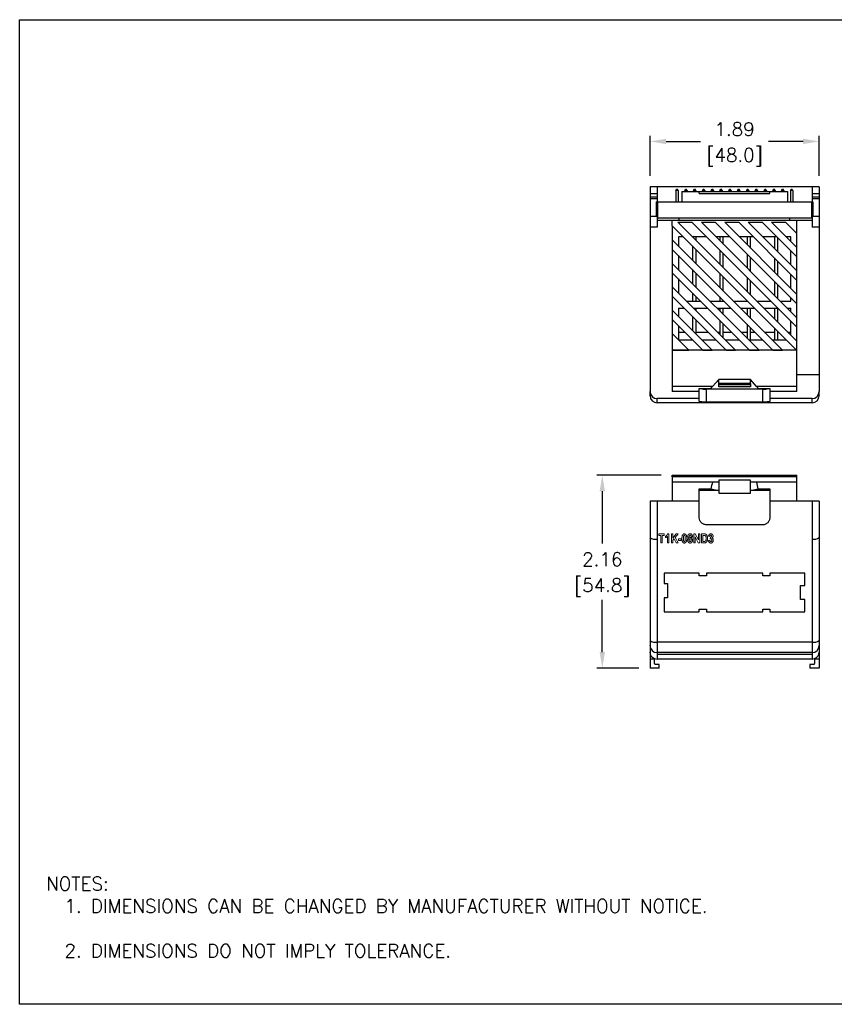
# Model space of a CAD drawing. Extents: x 897.4 to 914.4, y -8.5 to 2.5.
# Tile 1 of 2: x 897.4 to 906.5, y -8.5 to 2.5. Entities that reach past the tile are written whole.
import ezdxf

# ---------------------------------------------------------------- set-up
doc = ezdxf.new("R2010")
doc.units = 0
doc.header["$LTSCALE"] = 4
doc.header["$MEASUREMENT"] = 0
doc.layers.get('0').update_dxf_attribs({"linetype": 'CONTINUOUS'})
doc.layers.get('DEFPOINTS').update_dxf_attribs({"linetype": 'CONTINUOUS'})
for name, color, linetype in [('DIMENSIONS', 140, 'CONTINUOUS'), ('DIMENSIONS @ 1', 140, 'CONTINUOUS'), ('TEXT', 140, 'CONTINUOUS')]:
    doc.layers.add(name, color=color, linetype=linetype)
doc.styles.add('ROMANS', font='romans.shx')
doc.styles.get("Standard").update_dxf_attribs({"font": 'romans.shx'})
doc.dimstyles.get("Standard").update_dxf_attribs({"dimtxt": 0.15, "dimasz": 0.18, "dimexe": 0.0625, "dimexo": 0.125, "dimgap": 0.0625, "dimtad": 0, "dimtih": 1, "dimtoh": 1, "dimzin": 0, "dimdsep": 46, "dimtxsty": 'Standard', "dimcen": 0, "dimadec": 0, "dimazin": 0, "dimtfac": 1, "dimtofl": 0, "dimtmove": 0, "dimatfit": 3, "dimfxl": 0, "dimtolj": 1, "dimtzin": 0, "dimarcsym": 0})

# ---------------------------------------------------------------- blocks, each defined once
blk = doc.blocks.new('*D7')
at = {"layer": 'DEFPOINTS', "color": 0}
for p in [(906.343, 1.106), (904.453, 0.597), (906.343, 0.597)]:
    blk.add_point(p, dxfattribs=at)
at = {"layer": 'DIMENSIONS', "color": 0, "lineweight": -2}
for p, q in [((904.453, 0.722), (904.453, 1.168)), ((904.633, 1.106), (905.017, 1.106)), ((906.163, 1.106), (905.778, 1.106)), ((906.343, 0.722), (906.343, 1.168))]:
    blk.add_line(p, q, dxfattribs=at)
at = {"layer": 'DIMENSIONS', "color": 0}
for points in [[(904.633, 1.136), (904.633, 1.076), (904.453, 1.106)], [(906.163, 1.136), (906.163, 1.076), (906.343, 1.106)]]:
    blk.add_solid(points, dxfattribs=at)
at = {"layer": 'DIMENSIONS', "color": 0, "char_height": 0.15, "attachment_point": 5}
for s, insert in [('\\A1;1.89', (905.398, 1.243)), ('\\A1;[48.0]', (905.398, 0.929))]:
    blk.add_mtext(s, dxfattribs=dict(at, insert=insert))
blk = doc.blocks.new('*D8')
at = {"layer": 'DEFPOINTS', "color": 0}
for p in [(904.701, -2.622), (903.92, -4.779), (904.453, -4.779)]:
    blk.add_point(p, dxfattribs=at)
at = {"layer": 'DIMENSIONS', "color": 0, "lineweight": -2}
for p, q in [((904.576, -2.622), (903.857, -2.622)), ((903.92, -2.802), (903.92, -3.386)), ((903.92, -4.599), (903.92, -4.015)), ((904.328, -4.779), (903.857, -4.779))]:
    blk.add_line(p, q, dxfattribs=at)
at = {"layer": 'DIMENSIONS', "color": 0}
for points in [[(903.89, -2.802), (903.95, -2.802), (903.92, -2.622)], [(903.89, -4.599), (903.95, -4.599), (903.92, -4.779)]]:
    blk.add_solid(points, dxfattribs=at)
at = {"layer": 'DIMENSIONS', "color": 0, "char_height": 0.15, "attachment_point": 5}
for s, insert in [('\\A1;2.16', (903.92, -3.563)), ('\\A1;[54.8]', (903.92, -3.877))]:
    blk.add_mtext(s, dxfattribs=dict(at, insert=insert))

msp = doc.modelspace()

# ---------------------------------------------------------------- linework, layer by layer
for p, q in [((904.453, 0.597), (904.453, -1.498)), ((906.343, 0.597), (904.453, 0.597)), ((904.532, 0.597), (904.532, 0.431)), ((904.743, 0.557), (904.752, 0.573)), ((904.743, 0.557), (904.743, 0.431)), ((904.769, 0.557), (904.743, 0.557)), ((904.752, 0.573), (904.76, 0.573)), ((904.769, 0.557), (904.76, 0.573)), ((904.769, 0.557), (904.769, 0.431)), ((904.841, 0.557), (904.85, 0.573)), ((904.841, 0.557), (904.841, 0.546)), ((904.867, 0.557), (904.841, 0.557)), ((904.85, 0.573), (904.858, 0.573)), ((904.867, 0.557), (904.858, 0.573)), ((904.867, 0.557), (904.867, 0.546)), ((904.94, 0.557), (904.949, 0.573)), ((904.94, 0.557), (904.94, 0.546)), ((904.966, 0.557), (904.94, 0.557)), ((904.949, 0.573), (904.957, 0.573)), ((904.966, 0.557), (904.957, 0.573)), ((904.966, 0.557), (904.966, 0.546)), ((905.038, 0.557), (905.047, 0.573)), ((905.064, 0.557), (905.038, 0.557)), ((905.038, 0.557), (905.038, 0.546)), ((905.047, 0.573), (905.055, 0.573)), ((905.064, 0.557), (905.055, 0.573)), ((905.064, 0.557), (905.064, 0.546)), ((905.137, 0.557), (905.146, 0.573)), ((905.163, 0.557), (905.137, 0.557)), ((905.137, 0.557), (905.137, 0.546)), ((905.146, 0.573), (905.154, 0.573)), ((905.163, 0.557), (905.154, 0.573)), ((905.163, 0.557), (905.163, 0.546)), ((905.235, 0.557), (905.244, 0.573)), ((905.261, 0.557), (905.235, 0.557)), ((905.235, 0.557), (905.235, 0.546)), ((905.244, 0.573), (905.252, 0.573)), ((905.261, 0.557), (905.252, 0.573)), ((905.261, 0.557), (905.261, 0.546)), ((905.334, 0.557), (905.343, 0.573)), ((905.36, 0.557), (905.334, 0.557)), ((905.334, 0.557), (905.334, 0.544)), ((905.343, 0.573), (905.35, 0.573)), ((905.36, 0.557), (905.35, 0.573)), ((905.36, 0.557), (905.36, 0.544)), ((905.432, 0.557), (905.441, 0.573)), ((905.432, 0.557), (905.432, 0.544)), ((905.458, 0.557), (905.432, 0.557)), ((905.441, 0.573), (905.449, 0.573)), ((905.458, 0.557), (905.449, 0.573)), ((905.458, 0.557), (905.458, 0.544)), ((905.53, 0.557), (905.539, 0.573)), ((905.53, 0.557), (905.53, 0.546)), ((905.556, 0.557), (905.53, 0.557)), ((905.539, 0.573), (905.547, 0.573)), ((905.556, 0.557), (905.547, 0.573)), ((905.556, 0.557), (905.556, 0.546)), ((905.629, 0.557), (905.638, 0.573)), ((905.655, 0.557), (905.629, 0.557)), ((905.629, 0.557), (905.629, 0.546)), ((905.638, 0.573), (905.646, 0.573)), ((905.655, 0.557), (905.646, 0.573)), ((905.655, 0.557), (905.655, 0.546)), ((905.727, 0.557), (905.736, 0.573)), ((905.727, 0.557), (905.727, 0.546)), ((905.753, 0.557), (905.727, 0.557)), ((905.736, 0.573), (905.744, 0.573)), ((905.753, 0.557), (905.744, 0.573)), ((905.753, 0.557), (905.753, 0.546)), ((905.826, 0.557), (905.835, 0.573)), ((905.826, 0.557), (905.826, 0.546)), ((905.852, 0.557), (905.826, 0.557)), ((905.835, 0.573), (905.843, 0.573)), ((905.852, 0.557), (905.843, 0.573)), ((905.852, 0.557), (905.852, 0.546)), ((905.924, 0.557), (905.933, 0.573)), ((905.95, 0.557), (905.924, 0.557)), ((905.924, 0.557), (905.924, 0.546)), ((905.933, 0.573), (905.941, 0.573)), ((905.95, 0.557), (905.941, 0.573)), ((905.95, 0.557), (905.95, 0.546)), ((906.023, 0.557), (906.032, 0.573)), ((906.048, 0.557), (906.023, 0.557)), ((906.023, 0.557), (906.023, 0.431)), ((906.032, 0.573), (906.039, 0.573)), ((906.048, 0.557), (906.039, 0.573)), ((906.048, 0.557), (906.048, 0.431)), ((906.264, 0.597), (906.264, 0.431)), ((906.343, 0.597), (906.343, -1.498)), ((904.532, 0.522), (904.453, 0.522)), ((904.532, 0.483), (904.453, 0.483)), ((904.532, 0.463), (904.453, 0.463)), ((904.807, 0.546), (904.807, 0.431)), ((904.807, 0.546), (905.314, 0.546)), ((905.004, 0.526), (905.004, 0.546)), ((905.791, 0.544), (905.004, 0.544)), ((905.004, 0.526), (905.791, 0.526)), ((905.314, 0.544), (905.314, 0.546)), ((905.481, 0.546), (905.988, 0.546)), ((905.481, 0.544), (905.481, 0.546)), ((905.791, 0.526), (905.791, 0.546)), ((905.988, 0.546), (905.988, 0.431)), ((906.343, 0.522), (906.264, 0.522)), ((906.343, 0.483), (906.264, 0.483)), ((906.343, 0.463), (906.264, 0.463)), ((904.522, 0.431), (904.522, 0.266)), ((904.522, 0.431), (904.538, 0.431)), ((904.538, 0.431), (906.257, 0.431)), ((904.538, 0.431), (904.538, 0.254)), ((906.257, 0.431), (906.257, 0.254)), ((906.257, 0.431), (906.273, 0.431)), ((906.273, 0.431), (906.273, 0.266)), ((904.532, 0.266), (904.453, 0.266)), ((904.532, 0.266), (904.532, 0.148)), ((904.532, 0.254), (906.264, 0.254)), ((906.264, 0.223), (904.532, 0.223)), ((904.701, 0.162), (904.701, 0.223)), ((904.78, 0.223), (904.78, 0.254)), ((906.016, 0.223), (906.016, 0.254)), ((906.095, 0.076), (906.095, 0.223)), ((906.343, 0.266), (906.264, 0.266)), ((906.264, 0.266), (906.264, 0.148)), ((904.532, 0.148), (904.453, 0.148)), ((904.701, 0.162), (906.089, -1.226)), ((904.701, 0.162), (904.701, 0.006)), ((904.765, 0.203), (904.921, 0.203)), ((906.095, -1.126), (904.765, 0.203)), ((904.921, 0.203), (906.095, -0.97)), ((905.027, 0.203), (905.183, 0.203)), ((906.095, -0.865), (905.027, 0.203)), ((905.183, 0.203), (906.095, -0.709)), ((905.289, 0.203), (905.444, 0.203)), ((906.095, -0.603), (905.289, 0.203)), ((905.444, 0.203), (906.095, -0.447)), ((905.55, 0.203), (905.706, 0.203)), ((906.095, -0.341), (905.55, 0.203)), ((905.706, 0.203), (906.095, -0.185)), ((905.812, 0.203), (905.968, 0.203)), ((906.095, -0.08), (905.812, 0.203)), ((905.968, 0.203), (906.095, 0.076)), ((906.343, 0.148), (906.264, 0.148)), ((905.933, -1.226), (904.701, 0.006)), ((904.701, 0.006), (904.701, -0.1)), ((904.823, 0.04), (904.77, 0.04)), ((904.77, 0.04), (904.77, -0.063)), ((905.084, 0.04), (904.929, 0.04)), ((904.967, 0.002), (904.967, 0.04)), ((905.346, 0.04), (905.19, 0.04)), ((905.232, 0.04), (905.232, -0.002)), ((905.272, -0.042), (905.272, 0.04)), ((905.608, 0.04), (905.452, 0.04)), ((905.537, 0.04), (905.537, -0.046)), ((905.577, -0.085), (905.577, 0.04)), ((905.87, 0.04), (905.714, 0.04)), ((905.843, 0.04), (905.843, -0.089)), ((905.882, -0.129), (905.882, 0.027)), ((906.026, 0.04), (905.975, 0.04)), ((906.026, -0.011), (906.026, 0.04)), ((906.095, -0.08), (906.095, 0.076)), ((904.701, -0.1), (905.827, -1.226)), ((904.701, -0.1), (904.701, -0.256)), ((904.927, -0.065), (904.927, -0.22)), ((904.967, -0.26), (904.967, -0.104)), ((905.232, -0.108), (905.232, -0.264)), ((906.095, -0.185), (906.095, -0.08)), ((904.77, -0.169), (904.77, -0.325)), ((905.272, -0.303), (905.272, -0.148)), ((905.537, -0.152), (905.537, -0.308)), ((905.577, -0.347), (905.577, -0.191)), ((905.843, -0.195), (905.843, -0.351)), ((906.026, -0.272), (906.026, -0.116)), ((906.095, -0.341), (906.095, -0.185)), ((905.671, -1.226), (904.701, -0.256)), ((904.701, -0.256), (904.701, -0.362)), ((904.927, -0.326), (904.927, -0.482)), ((905.882, -0.39), (905.882, -0.234)), ((904.701, -0.362), (905.565, -1.226)), ((904.701, -0.362), (904.701, -0.517)), ((904.77, -0.43), (904.77, -0.586)), ((904.967, -0.522), (904.967, -0.366)), ((905.232, -0.37), (905.232, -0.526)), ((905.272, -0.565), (905.272, -0.409)), ((905.537, -0.413), (905.537, -0.569)), ((906.026, -0.534), (906.026, -0.378)), ((906.095, -0.447), (906.095, -0.341)), ((905.409, -1.226), (904.701, -0.517)), ((904.701, -0.517), (904.701, -0.623)), ((905.577, -0.609), (905.577, -0.453)), ((905.843, -0.457), (905.843, -0.613)), ((905.882, -0.652), (905.882, -0.496)), ((906.095, -0.603), (906.095, -0.447)), ((904.701, -0.623), (905.303, -1.226)), ((904.701, -0.623), (904.701, -0.779)), ((904.927, -0.588), (904.927, -0.679)), ((904.967, -0.679), (904.967, -0.627)), ((905.232, -0.631), (905.232, -0.679)), ((906.026, -0.679), (906.026, -0.64)), ((906.095, -0.709), (906.095, -0.603)), ((904.77, -0.758), (904.835, -0.758)), ((904.77, -0.758), (904.77, -0.848)), ((904.862, -0.679), (905.018, -0.679)), ((904.941, -0.758), (905.097, -0.758)), ((904.967, -0.783), (904.967, -0.758)), ((905.124, -0.679), (905.28, -0.679)), ((905.203, -0.758), (905.359, -0.758)), ((905.232, -0.758), (905.232, -0.787)), ((905.272, -0.679), (905.272, -0.671)), ((905.272, -0.827), (905.272, -0.758)), ((905.386, -0.679), (905.541, -0.679)), ((905.464, -0.758), (905.62, -0.758)), ((905.537, -0.675), (905.537, -0.679)), ((905.537, -0.758), (905.537, -0.831)), ((905.577, -0.87), (905.577, -0.758)), ((905.647, -0.679), (905.803, -0.679)), ((905.726, -0.758), (905.882, -0.758)), ((905.843, -0.758), (905.843, -0.874)), ((905.882, -0.914), (905.882, -0.758)), ((905.909, -0.679), (906.026, -0.679)), ((905.988, -0.758), (906.026, -0.758)), ((906.026, -0.796), (906.026, -0.758)), ((906.095, -0.865), (906.095, -0.709)), ((905.148, -1.226), (904.701, -0.779)), ((904.701, -0.779), (904.701, -0.885)), ((904.927, -0.85), (904.927, -1.006)), ((906.095, -0.97), (906.095, -0.865)), ((904.701, -0.885), (905.042, -1.226)), ((904.701, -0.885), (904.701, -1.041)), ((904.77, -0.954), (904.77, -1.11)), ((904.967, -1.045), (904.967, -0.889)), ((905.232, -0.893), (905.232, -1.049)), ((905.272, -1.088), (905.272, -0.932)), ((905.537, -0.937), (905.537, -1.092)), ((905.577, -1.112), (905.577, -0.976)), ((905.843, -0.98), (905.843, -1.112)), ((906.026, -1.057), (906.026, -0.901)), ((906.095, -1.126), (906.095, -0.97)), ((904.886, -1.226), (904.701, -1.041)), ((904.701, -1.041), (904.701, -1.226)), ((904.845, -1.029), (904.77, -1.029)), ((905.107, -1.029), (904.967, -1.029)), ((905.232, -1.029), (905.212, -1.029)), ((905.368, -1.029), (905.272, -1.029)), ((905.537, -1.029), (905.474, -1.029)), ((905.63, -1.029), (905.577, -1.029)), ((905.843, -1.029), (905.736, -1.029)), ((905.882, -1.112), (905.882, -1.019)), ((905.892, -1.029), (905.882, -1.029)), ((906.026, -1.029), (905.997, -1.029)), ((904.772, -1.112), (904.928, -1.112)), ((904.927, -1.111), (904.927, -1.112)), ((905.034, -1.112), (905.19, -1.112)), ((905.295, -1.112), (905.451, -1.112)), ((905.557, -1.112), (905.713, -1.112)), ((905.819, -1.112), (905.975, -1.112)), ((906.095, -1.226), (906.095, -1.126)), ((904.701, -1.226), (904.886, -1.226)), ((906.095, -1.226), (904.701, -1.226)), ((904.701, -1.226), (904.701, -1.226)), ((904.701, -1.226), (904.701, -1.632)), ((905.042, -1.226), (905.148, -1.226)), ((905.303, -1.226), (905.409, -1.226)), ((905.565, -1.226), (905.671, -1.226)), ((905.827, -1.226), (905.933, -1.226)), ((906.089, -1.226), (906.095, -1.226)), ((906.095, -1.226), (906.095, -1.226)), ((906.095, -1.632), (906.095, -1.226)), ((904.453, -1.498), (904.453, -1.688)), ((906.095, -1.498), (906.343, -1.498)), ((906.343, -1.498), (906.343, -1.688)), ((905.152, -1.632), (904.701, -1.632)), ((904.701, -1.632), (904.701, -1.687)), ((905.132, -1.654), (905.152, -1.632)), ((905.221, -1.555), (905.152, -1.632)), ((905.204, -1.573), (905.221, -1.573)), ((905.575, -1.555), (905.221, -1.555)), ((905.221, -1.598), (905.221, -1.555)), ((905.575, -1.598), (905.221, -1.598)), ((905.221, -1.613), (905.221, -1.598)), ((905.575, -1.613), (905.221, -1.613)), ((905.221, -1.634), (905.221, -1.613)), ((905.575, -1.634), (905.221, -1.634)), ((905.644, -1.632), (905.575, -1.555)), ((905.575, -1.598), (905.575, -1.555)), ((905.575, -1.573), (905.591, -1.573)), ((905.575, -1.598), (905.575, -1.613)), ((905.575, -1.613), (905.575, -1.634)), ((906.095, -1.632), (905.644, -1.632)), ((905.644, -1.632), (905.663, -1.654)), ((906.095, -1.687), (906.095, -1.632)), ((904.453, -1.736), (904.453, -1.688)), ((905.004, -1.687), (904.701, -1.687)), ((905.004, -1.687), (905.004, -1.654)), ((905.004, -1.654), (905.132, -1.654)), ((905.004, -1.766), (905.004, -1.687)), ((905.713, -1.662), (905.083, -1.662)), ((905.083, -1.806), (905.083, -1.662)), ((905.663, -1.654), (905.791, -1.654)), ((905.713, -1.806), (905.713, -1.662)), ((905.791, -1.654), (905.791, -1.687)), ((906.095, -1.687), (905.791, -1.687)), ((905.791, -1.687), (905.791, -1.766)), ((906.343, -1.736), (906.343, -1.688)), ((906.343, -1.736), (906.343, -1.739)), ((904.532, -1.813), (904.532, -1.766)), ((905.004, -1.766), (904.532, -1.766)), ((906.264, -1.813), (904.532, -1.813)), ((905.004, -1.798), (905.004, -1.766)), ((905.713, -1.806), (905.083, -1.806)), ((906.264, -1.766), (905.791, -1.766)), ((905.791, -1.766), (905.791, -1.798)), ((906.264, -1.813), (906.264, -1.766)), ((904.701, -2.622), (906.095, -2.622)), ((904.701, -2.641), (904.701, -2.622)), ((904.886, -2.641), (904.886, -2.622)), ((905.042, -2.641), (905.042, -2.622)), ((905.148, -2.641), (905.148, -2.622)), ((905.303, -2.641), (905.303, -2.622)), ((905.409, -2.641), (905.409, -2.622)), ((905.565, -2.641), (905.565, -2.622)), ((905.671, -2.641), (905.671, -2.622)), ((905.827, -2.641), (905.827, -2.622)), ((905.933, -2.641), (905.933, -2.622)), ((906.089, -2.641), (906.089, -2.622)), ((906.095, -2.641), (906.095, -2.622)), ((906.095, -2.641), (904.701, -2.641)), ((904.701, -2.641), (904.701, -2.7)), ((904.701, -2.7), (904.701, -2.913)), ((905.221, -2.7), (904.701, -2.7)), ((905.575, -2.677), (905.221, -2.677)), ((905.221, -2.677), (905.221, -2.823)), ((905.575, -2.823), (905.575, -2.677)), ((906.095, -2.7), (905.575, -2.7)), ((906.095, -2.7), (906.095, -2.641)), ((906.095, -2.913), (906.095, -2.7)), ((905.004, -2.774), (905.132, -2.774)), ((905.004, -2.913), (905.004, -2.774)), ((905.004, -2.791), (905.204, -2.791)), ((905.132, -2.774), (905.204, -2.791)), ((905.204, -2.791), (905.221, -2.791)), ((905.221, -2.823), (905.575, -2.823)), ((905.575, -2.791), (905.591, -2.791)), ((905.591, -2.791), (905.663, -2.774)), ((905.591, -2.791), (905.791, -2.791)), ((905.663, -2.774), (905.791, -2.774)), ((905.791, -2.774), (905.791, -2.913)), ((905.004, -2.913), (904.453, -2.913)), ((904.453, -2.913), (904.453, -4.779)), ((904.532, -2.913), (904.532, -4.487)), ((905.004, -3.098), (905.004, -2.913)), ((905.791, -2.913), (905.791, -3.098)), ((906.343, -2.913), (905.791, -2.913)), ((906.264, -2.913), (906.264, -4.487)), ((906.343, -2.913), (906.343, -4.779)), ((905.713, -3.177), (905.083, -3.177)), ((905.004, -3.716), (904.61, -3.716)), ((904.61, -3.716), (904.61, -3.834)), ((905.004, -3.748), (905.004, -3.716)), ((905.713, -3.716), (905.083, -3.716)), ((905.083, -3.716), (905.083, -3.748)), ((905.713, -3.748), (905.713, -3.716)), ((906.185, -3.716), (905.791, -3.716)), ((905.791, -3.716), (905.791, -3.748)), ((906.185, -3.854), (906.185, -3.716)), ((904.61, -3.834), (904.65, -3.834)), ((904.65, -3.834), (904.65, -3.992)), ((905.083, -3.748), (905.004, -3.748)), ((905.791, -3.748), (905.713, -3.748)), ((906.136, -4.011), (906.136, -3.854)), ((906.136, -3.854), (906.185, -3.854)), ((904.65, -3.992), (904.61, -3.992)), ((904.61, -3.992), (904.61, -4.149)), ((906.185, -4.011), (906.136, -4.011)), ((906.185, -4.149), (906.185, -4.011)), ((904.61, -4.149), (905.004, -4.149)), ((905.004, -4.149), (905.004, -4.118)), ((905.004, -4.118), (905.083, -4.118)), ((905.083, -4.118), (905.083, -4.149)), ((905.083, -4.149), (905.713, -4.149)), ((905.713, -4.149), (905.713, -4.118)), ((905.713, -4.118), (905.791, -4.118)), ((905.791, -4.118), (905.791, -4.149)), ((905.791, -4.149), (906.185, -4.149)), ((904.532, -4.487), (904.532, -4.605)), ((906.264, -4.487), (904.532, -4.487)), ((906.264, -4.487), (906.264, -4.605)), ((906.264, -4.605), (904.532, -4.605)), ((904.532, -4.605), (904.532, -4.627)), ((906.264, -4.605), (906.264, -4.627)), ((904.504, -4.677), (904.453, -4.677)), ((904.504, -4.672), (904.504, -4.677)), ((904.504, -4.728), (904.504, -4.677)), ((904.532, -4.627), (904.532, -4.677)), ((906.264, -4.627), (904.532, -4.627)), ((904.728, -4.677), (904.532, -4.677)), ((906.067, -4.677), (904.728, -4.677)), ((906.264, -4.677), (906.067, -4.677)), ((906.264, -4.627), (906.264, -4.677)), ((906.291, -4.677), (906.291, -4.672)), ((906.343, -4.677), (906.291, -4.677)), ((906.291, -4.677), (906.291, -4.728)), ((904.555, -4.779), (904.453, -4.779)), ((904.555, -4.736), (904.512, -4.736)), ((904.555, -4.779), (904.555, -4.736)), ((906.24, -4.736), (906.24, -4.779)), ((906.284, -4.736), (906.24, -4.736)), ((906.343, -4.779), (906.24, -4.779))]:
    msp.add_line(p, q)
at = {"color": 7, "linetype": 'Continuous', "lineweight": 15}
for p, q in [((904.55, -3.295), (904.55, -3.278)), ((904.55, -3.278), (904.613, -3.278)), ((904.574, -3.295), (904.55, -3.295)), ((904.574, -3.379), (904.574, -3.295)), ((904.613, -3.295), (904.589, -3.295)), ((904.589, -3.295), (904.589, -3.379)), ((904.613, -3.278), (904.613, -3.295)), ((904.651, -3.278), (904.664, -3.278)), ((904.664, -3.278), (904.664, -3.379)), ((904.692, -3.379), (904.692, -3.278)), ((904.692, -3.278), (904.707, -3.278)), ((904.707, -3.278), (904.707, -3.327)), ((904.707, -3.327), (904.746, -3.278)), ((904.766, -3.278), (904.734, -3.317)), ((904.746, -3.278), (904.766, -3.278)), ((904.943, -3.379), (904.943, -3.278)), ((904.943, -3.278), (904.959, -3.278)), ((904.959, -3.278), (904.994, -3.346)), ((904.994, -3.278), (905.009, -3.278)), ((904.994, -3.346), (904.994, -3.278)), ((905.009, -3.278), (905.009, -3.379)), ((905.027, -3.278), (905.057, -3.278)), ((905.027, -3.379), (905.027, -3.278)), ((905.05, -3.295), (905.042, -3.295)), ((905.042, -3.295), (905.042, -3.362)), ((904.589, -3.379), (904.574, -3.379)), ((904.627, -3.32), (904.627, -3.303)), ((904.648, -3.379), (904.648, -3.306)), ((904.664, -3.379), (904.648, -3.379)), ((904.707, -3.379), (904.692, -3.379)), ((904.722, -3.332), (904.707, -3.349)), ((904.707, -3.349), (904.707, -3.379)), ((904.745, -3.379), (904.722, -3.332)), ((904.734, -3.317), (904.767, -3.379)), ((904.767, -3.379), (904.745, -3.379)), ((904.77, -3.352), (904.77, -3.332)), ((904.77, -3.332), (904.801, -3.332)), ((904.801, -3.352), (904.77, -3.352)), ((904.801, -3.332), (904.801, -3.352)), ((904.958, -3.379), (904.943, -3.379)), ((904.992, -3.379), (904.958, -3.313)), ((904.958, -3.313), (904.958, -3.379)), ((905.009, -3.379), (904.992, -3.379)), ((905.058, -3.379), (905.027, -3.379)), ((905.042, -3.362), (905.056, -3.362)), ((905.121, -3.307), (905.107, -3.304)), ((905.107, -3.353), (905.122, -3.35)), ((905.126, -3.333), (905.128, -3.316))]:
    msp.add_line(p, q, dxfattribs=at)
for centre, radius, start, end in [((904.532, -1.688), 0.0787, 180, 270), ((904.531, -1.735), 0.0778, 180.6885, 270.6724), ((905.075, -1.439), 0.223, 254.6265, 272.0922), ((905.721, -1.439), 0.223, 267.9078, 285.3735), ((906.264, -1.688), 0.0787, 270, 0), ((906.265, -1.735), 0.0778, 269.3276, 359.3115), ((904.513, -3.233), 0.106, 235.4674, 280.221), ((906.283, -3.233), 0.106, 259.779, 304.5326), ((904.513, -4.383), 0.106, 235.4675, 280.2209), ((906.283, -4.383), 0.106, 259.7791, 304.5325), ((904.531, -4.526), 0.0785, 180.1987, 270.1974), ((904.531, -4.598), 0.0782, 180.1097, 249.7744), ((906.264, -4.526), 0.0785, 269.8026, 359.8013), ((906.264, -4.598), 0.0782, 290.2256, 359.8903), ((904.532, -4.598), 0.0792, 249.6477, 270.0034), ((904.512, -4.728), 0.00787, 180, 270), ((906.264, -4.598), 0.0792, 269.9966, 290.3523), ((906.284, -4.728), 0.00787, 270, 0)]:
    msp.add_arc(centre, radius, start, end)
for centre, start_param, end_param in [((906.774, -3.281), 1.2592, 1.299919), ((904.021, -3.281), 4.983266, 5.023985)]:
    msp.add_ellipse(centre, major_axis=(0, 1.894), ratio=0.9, start_param=start_param, end_param=end_param)
for points, knots in [([(905.083, -1.806), (905.078, -1.806), (905.072, -1.806), (905.062, -1.806), (905.057, -1.806), (905.048, -1.805), (905.043, -1.805), (905.035, -1.805), (905.031, -1.804), (905.02, -1.803), (905.014, -1.803), (905.006, -1.801), (905.004, -1.799), (905.004, -1.798)], [0, 0, 0, 0, 0.125, 0.125, 0.25, 0.25, 0.375, 0.375, 0.5, 0.5, 0.75, 0.75, 1, 1, 1, 1]), ([(905.791, -1.798), (905.791, -1.799), (905.791, -1.799), (905.789, -1.8), (905.787, -1.801), (905.783, -1.802), (905.781, -1.803), (905.775, -1.803), (905.772, -1.804), (905.765, -1.804), (905.761, -1.805), (905.752, -1.805), (905.748, -1.805), (905.733, -1.806), (905.723, -1.806), (905.713, -1.806)], [0, 0, 0, 0, 0.125, 0.125, 0.25, 0.25, 0.375, 0.375, 0.5, 0.5, 0.625, 0.625, 0.75, 0.75, 1, 1, 1, 1]), ([(905.083, -3.177), (905.078, -3.177), (905.072, -3.176), (905.062, -3.174), (905.057, -3.173), (905.048, -3.169), (905.043, -3.166), (905.035, -3.16), (905.031, -3.157), (905.02, -3.146), (905.014, -3.137), (905.006, -3.118), (905.004, -3.108), (905.004, -3.098)], [0, 0, 0, 0, 0.125, 0.125, 0.25, 0.25, 0.375, 0.375, 0.5, 0.5, 0.75, 0.75, 1, 1, 1, 1]), ([(905.791, -3.098), (905.791, -3.103), (905.791, -3.108), (905.789, -3.118), (905.787, -3.123), (905.783, -3.133), (905.781, -3.137), (905.775, -3.146), (905.772, -3.15), (905.765, -3.157), (905.761, -3.16), (905.752, -3.166), (905.748, -3.169), (905.733, -3.175), (905.723, -3.177), (905.713, -3.177)], [0, 0, 0, 0, 0.125, 0.125, 0.25, 0.25, 0.375, 0.375, 0.5, 0.5, 0.625, 0.625, 0.75, 0.75, 1, 1, 1, 1])]:
    msp.add_open_spline(points, degree=3, knots=knots)
for points, knots in [([(904.627, -3.303), (904.628, -3.303), (904.631, -3.302), (904.634, -3.299), (904.638, -3.297), (904.641, -3.294), (904.643, -3.292), (904.645, -3.29), (904.646, -3.288), (904.647, -3.286), (904.648, -3.284), (904.65, -3.282), (904.65, -3.28), (904.651, -3.279), (904.651, -3.278)], [0, 0, 0, 0, 0.104673, 0.217922, 0.340519, 0.473565, 0.542197, 0.609703, 0.675575, 0.741602, 0.806105, 0.870958, 0.935136, 1, 1, 1, 1]), ([(904.81, -3.329), (904.81, -3.327), (904.81, -3.323), (904.81, -3.316), (904.811, -3.311), (904.812, -3.305), (904.813, -3.301), (904.814, -3.296), (904.815, -3.293), (904.817, -3.29), (904.819, -3.287), (904.821, -3.285), (904.823, -3.283), (904.826, -3.281), (904.828, -3.28), (904.831, -3.279), (904.834, -3.278), (904.836, -3.278), (904.837, -3.278)], [0, 0, 0, 0, 0.105823, 0.203492, 0.293171, 0.375116, 0.449884, 0.517528, 0.578668, 0.634169, 0.685295, 0.733595, 0.779434, 0.823719, 0.867188, 0.910523, 0.954337, 1, 1, 1, 1]), ([(904.837, -3.294), (904.836, -3.294), (904.836, -3.294), (904.835, -3.294), (904.834, -3.295), (904.833, -3.295), (904.832, -3.296), (904.831, -3.297), (904.83, -3.299), (904.83, -3.3), (904.829, -3.302), (904.828, -3.304), (904.828, -3.307), (904.828, -3.311), (904.827, -3.315), (904.827, -3.319), (904.827, -3.324), (904.827, -3.328), (904.827, -3.329)], [0, 0, 0, 0, 0.027574, 0.054967, 0.082536, 0.11144, 0.142573, 0.176554, 0.213508, 0.254282, 0.302438, 0.363119, 0.436524, 0.522494, 0.622246, 0.734762, 0.860665, 1, 1, 1, 1]), ([(904.837, -3.278), (904.838, -3.278), (904.84, -3.278), (904.842, -3.279), (904.845, -3.28), (904.848, -3.281), (904.85, -3.283), (904.852, -3.285), (904.854, -3.287), (904.856, -3.29), (904.858, -3.293), (904.86, -3.296), (904.861, -3.301), (904.862, -3.305), (904.863, -3.311), (904.863, -3.316), (904.864, -3.323), (904.864, -3.327), (904.864, -3.329)], [0, 0, 0, 0, 0.045469, 0.08972, 0.132871, 0.17644, 0.220536, 0.26618, 0.314488, 0.365396, 0.420661, 0.481834, 0.549191, 0.623951, 0.706175, 0.796104, 0.893992, 1, 1, 1, 1]), ([(904.847, -3.329), (904.847, -3.328), (904.847, -3.324), (904.847, -3.319), (904.846, -3.315), (904.846, -3.311), (904.846, -3.307), (904.845, -3.304), (904.845, -3.302), (904.844, -3.3), (904.843, -3.299), (904.843, -3.297), (904.842, -3.296), (904.841, -3.295), (904.84, -3.295), (904.839, -3.294), (904.838, -3.294), (904.837, -3.294), (904.837, -3.294)], [0, 0, 0, 0, 0.139252, 0.26508, 0.37753, 0.477183, 0.563102, 0.636545, 0.697073, 0.745201, 0.785951, 0.822616, 0.856577, 0.887692, 0.916998, 0.94455, 0.971927, 1, 1, 1, 1]), ([(904.876, -3.304), (904.876, -3.303), (904.876, -3.301), (904.876, -3.299), (904.876, -3.296), (904.877, -3.293), (904.878, -3.291), (904.879, -3.289), (904.881, -3.287), (904.882, -3.285), (904.884, -3.284), (904.886, -3.282), (904.888, -3.281), (904.891, -3.28), (904.893, -3.279), (904.896, -3.279), (904.898, -3.278), (904.9, -3.278), (904.901, -3.278)], [0, 0, 0, 0, 0.070231, 0.136912, 0.201056, 0.263089, 0.32355, 0.383069, 0.442324, 0.501561, 0.560761, 0.619902, 0.678989, 0.739187, 0.800422, 0.864079, 0.930267, 1, 1, 1, 1]), ([(904.902, -3.294), (904.901, -3.294), (904.9, -3.294), (904.898, -3.295), (904.896, -3.296), (904.894, -3.297), (904.893, -3.299), (904.892, -3.301), (904.891, -3.303), (904.891, -3.305), (904.891, -3.306)], [0, 0, 0, 0, 0.124778, 0.243552, 0.358417, 0.476805, 0.597478, 0.721638, 0.854559, 1, 1, 1, 1]), ([(904.901, -3.278), (904.902, -3.278), (904.904, -3.278), (904.907, -3.279), (904.91, -3.279), (904.912, -3.28), (904.915, -3.281), (904.917, -3.282), (904.919, -3.284), (904.92, -3.286), (904.922, -3.288), (904.923, -3.29), (904.924, -3.292), (904.925, -3.294), (904.926, -3.296), (904.926, -3.299), (904.927, -3.301), (904.927, -3.303), (904.927, -3.304)], [0, 0, 0, 0, 0.07418, 0.143813, 0.210518, 0.273866, 0.335497, 0.395537, 0.45537, 0.515575, 0.575799, 0.634837, 0.693755, 0.752812, 0.812389, 0.872795, 0.935348, 1, 1, 1, 1]), ([(904.912, -3.306), (904.912, -3.305), (904.912, -3.303), (904.912, -3.301), (904.911, -3.299), (904.909, -3.297), (904.908, -3.296), (904.906, -3.295), (904.904, -3.294), (904.903, -3.294), (904.902, -3.294)], [0, 0, 0, 0, 0.149622, 0.285094, 0.409779, 0.531282, 0.649537, 0.762793, 0.878278, 1, 1, 1, 1]), ([(905.065, -3.296), (905.065, -3.296), (905.064, -3.296), (905.063, -3.296), (905.061, -3.296), (905.059, -3.295), (905.057, -3.295), (905.055, -3.295), (905.053, -3.295), (905.051, -3.295), (905.05, -3.295)], [0, 0, 0, 0, 0.072945, 0.160878, 0.263952, 0.380751, 0.512873, 0.660308, 0.823145, 1, 1, 1, 1]), ([(905.057, -3.278), (905.058, -3.278), (905.06, -3.278), (905.063, -3.278), (905.065, -3.279), (905.067, -3.279), (905.069, -3.279), (905.071, -3.28), (905.073, -3.28), (905.075, -3.281), (905.078, -3.282), (905.08, -3.284), (905.083, -3.287), (905.086, -3.289), (905.088, -3.293), (905.09, -3.297), (905.092, -3.301), (905.093, -3.305), (905.094, -3.308), (905.095, -3.311), (905.095, -3.313), (905.095, -3.316), (905.096, -3.32), (905.096, -3.323), (905.096, -3.326), (905.096, -3.329), (905.096, -3.33)], [0, 0, 0, 0, 0.0378403, 0.0732297, 0.1064858, 0.137351, 0.1659563, 0.1923496, 0.2168189, 0.2393844, 0.2833625, 0.3291787, 0.3772764, 0.4287202, 0.4833627, 0.5412236, 0.6028358, 0.6692102, 0.7043108, 0.7410371, 0.7794495, 0.8198743, 0.8620571, 0.906056, 0.9519421, 1, 1, 1, 1]), ([(905.08, -3.329), (905.08, -3.328), (905.08, -3.326), (905.08, -3.324), (905.08, -3.321), (905.08, -3.319), (905.08, -3.317), (905.079, -3.315), (905.079, -3.313), (905.079, -3.311), (905.078, -3.308), (905.077, -3.305), (905.075, -3.303), (905.074, -3.301), (905.072, -3.299), (905.07, -3.298), (905.067, -3.297), (905.066, -3.296), (905.065, -3.296)], [0, 0, 0, 0, 0.069279, 0.135463, 0.197006, 0.255532, 0.310063, 0.361627, 0.408728, 0.453079, 0.534802, 0.609902, 0.680205, 0.746504, 0.810275, 0.872834, 0.93574, 1, 1, 1, 1]), ([(905.107, -3.304), (905.107, -3.303), (905.107, -3.301), (905.108, -3.298), (905.109, -3.295), (905.11, -3.293), (905.111, -3.29), (905.113, -3.288), (905.114, -3.286), (905.116, -3.284), (905.117, -3.283), (905.119, -3.282), (905.121, -3.281), (905.123, -3.28), (905.126, -3.279), (905.128, -3.279), (905.13, -3.278), (905.132, -3.278), (905.133, -3.278)], [0, 0, 0, 0, 0.082743, 0.160765, 0.233974, 0.303202, 0.368413, 0.430292, 0.489225, 0.54628, 0.601775, 0.656538, 0.711245, 0.766249, 0.821878, 0.879272, 0.938317, 1, 1, 1, 1]), ([(905.132, -3.294), (905.132, -3.294), (905.13, -3.294), (905.128, -3.295), (905.126, -3.296), (905.125, -3.297), (905.123, -3.299), (905.122, -3.301), (905.121, -3.304), (905.121, -3.306), (905.121, -3.307)], [0, 0, 0, 0, 0.109147, 0.215259, 0.324639, 0.439667, 0.561626, 0.693406, 0.838027, 1, 1, 1, 1]), ([(905.142, -3.304), (905.142, -3.303), (905.142, -3.302), (905.142, -3.3), (905.141, -3.298), (905.139, -3.297), (905.138, -3.295), (905.136, -3.295), (905.134, -3.294), (905.133, -3.294), (905.132, -3.294)], [0, 0, 0, 0, 0.1424784, 0.2732038, 0.3945865, 0.5147545, 0.6339296, 0.7507431, 0.8715641, 1, 1, 1, 1]), ([(905.133, -3.278), (905.134, -3.278), (905.136, -3.278), (905.138, -3.279), (905.141, -3.279), (905.143, -3.28), (905.145, -3.281), (905.147, -3.283), (905.149, -3.284), (905.151, -3.286), (905.153, -3.288), (905.154, -3.29), (905.155, -3.292), (905.156, -3.294), (905.157, -3.296), (905.157, -3.299), (905.158, -3.301), (905.158, -3.303), (905.158, -3.303)], [0, 0, 0, 0, 0.071007, 0.138963, 0.204017, 0.267236, 0.329759, 0.392233, 0.455152, 0.51961, 0.584061, 0.64596, 0.706463, 0.765347, 0.823803, 0.882331, 0.940914, 1, 1, 1, 1]), ([(904.648, -3.306), (904.648, -3.307), (904.646, -3.308), (904.644, -3.31), (904.641, -3.312), (904.639, -3.314), (904.636, -3.316), (904.633, -3.318), (904.63, -3.319), (904.628, -3.32), (904.627, -3.32)], [0, 0, 0, 0, 0.129185, 0.256204, 0.382043, 0.505384, 0.629957, 0.752849, 0.876291, 1, 1, 1, 1]), ([(904.837, -3.381), (904.836, -3.381), (904.834, -3.38), (904.831, -3.38), (904.828, -3.379), (904.826, -3.378), (904.823, -3.376), (904.821, -3.374), (904.819, -3.372), (904.818, -3.37), (904.816, -3.368), (904.816, -3.366), (904.815, -3.364), (904.814, -3.363), (904.813, -3.361), (904.813, -3.358), (904.812, -3.356), (904.812, -3.354), (904.811, -3.351), (904.811, -3.348), (904.811, -3.345), (904.81, -3.342), (904.81, -3.339), (904.81, -3.336), (904.81, -3.333), (904.81, -3.33), (904.81, -3.329)], [0, 0, 0, 0, 0.045347, 0.089421, 0.132456, 0.175908, 0.219709, 0.265023, 0.312966, 0.363482, 0.390187, 0.418355, 0.447823, 0.479089, 0.512017, 0.546882, 0.583344, 0.621764, 0.661933, 0.704095, 0.748377, 0.794424, 0.84295, 0.893003, 0.945564, 1, 1, 1, 1]), ([(904.827, -3.329), (904.827, -3.331), (904.827, -3.335), (904.827, -3.34), (904.827, -3.344), (904.828, -3.348), (904.828, -3.352), (904.828, -3.354), (904.829, -3.357), (904.83, -3.359), (904.83, -3.36), (904.831, -3.361), (904.832, -3.362), (904.833, -3.363), (904.834, -3.364), (904.835, -3.364), (904.836, -3.365), (904.836, -3.365), (904.837, -3.365)], [0, 0, 0, 0, 0.139596, 0.265215, 0.377942, 0.477362, 0.564009, 0.637038, 0.697833, 0.746079, 0.786462, 0.823485, 0.857529, 0.888352, 0.91731, 0.94493, 0.972375, 1, 1, 1, 1]), ([(904.837, -3.365), (904.837, -3.365), (904.838, -3.365), (904.839, -3.364), (904.84, -3.364), (904.841, -3.363), (904.842, -3.362), (904.843, -3.361), (904.843, -3.36), (904.844, -3.359), (904.845, -3.357), (904.845, -3.354), (904.846, -3.351), (904.846, -3.348), (904.846, -3.344), (904.847, -3.34), (904.847, -3.335), (904.847, -3.331), (904.847, -3.329)], [0, 0, 0, 0, 0.028128, 0.055559, 0.083165, 0.112529, 0.143705, 0.177322, 0.21406, 0.25489, 0.303113, 0.363759, 0.437346, 0.523434, 0.622766, 0.735436, 0.860993, 1, 1, 1, 1]), ([(904.864, -3.329), (904.864, -3.332), (904.864, -3.336), (904.863, -3.342), (904.863, -3.348), (904.862, -3.353), (904.861, -3.358), (904.86, -3.362), (904.858, -3.366), (904.856, -3.369), (904.854, -3.372), (904.852, -3.374), (904.85, -3.376), (904.848, -3.378), (904.845, -3.379), (904.843, -3.38), (904.84, -3.38), (904.838, -3.381), (904.837, -3.381)], [0, 0, 0, 0, 0.105941, 0.203744, 0.29357, 0.37599, 0.450617, 0.518438, 0.579462, 0.634858, 0.685888, 0.734097, 0.77985, 0.824051, 0.867439, 0.910692, 0.954423, 1, 1, 1, 1]), ([(904.874, -3.35), (904.874, -3.349), (904.874, -3.346), (904.875, -3.342), (904.876, -3.338), (904.878, -3.335), (904.88, -3.332), (904.882, -3.329), (904.885, -3.327), (904.887, -3.326), (904.888, -3.325)], [0, 0, 0, 0, 0.142492, 0.275905, 0.402883, 0.525102, 0.644809, 0.761757, 0.87959, 1, 1, 1, 1]), ([(904.902, -3.381), (904.901, -3.381), (904.899, -3.381), (904.896, -3.38), (904.893, -3.38), (904.891, -3.379), (904.888, -3.377), (904.886, -3.376), (904.884, -3.374), (904.882, -3.372), (904.88, -3.37), (904.879, -3.368), (904.877, -3.365), (904.876, -3.363), (904.875, -3.36), (904.875, -3.357), (904.874, -3.354), (904.874, -3.351), (904.874, -3.35)], [0, 0, 0, 0, 0.063143, 0.124139, 0.183499, 0.241525, 0.299156, 0.357253, 0.416232, 0.476666, 0.537962, 0.598891, 0.66074, 0.723552, 0.788391, 0.855868, 0.926128, 1, 1, 1, 1]), ([(904.888, -3.325), (904.887, -3.324), (904.885, -3.323), (904.883, -3.321), (904.88, -3.319), (904.879, -3.317), (904.877, -3.314), (904.876, -3.311), (904.876, -3.308), (904.876, -3.305), (904.876, -3.304)], [0, 0, 0, 0, 0.1308437, 0.2544371, 0.3740697, 0.4917991, 0.6111545, 0.7339824, 0.8623582, 1, 1, 1, 1]), ([(904.901, -3.333), (904.9, -3.333), (904.899, -3.333), (904.897, -3.334), (904.895, -3.336), (904.893, -3.337), (904.892, -3.34), (904.891, -3.342), (904.89, -3.345), (904.89, -3.347), (904.89, -3.348)], [0, 0, 0, 0, 0.1081, 0.214024, 0.323829, 0.442952, 0.569159, 0.701374, 0.844096, 1, 1, 1, 1]), ([(904.89, -3.348), (904.89, -3.35), (904.89, -3.352), (904.891, -3.355), (904.892, -3.358), (904.893, -3.361), (904.895, -3.362), (904.897, -3.364), (904.899, -3.365), (904.901, -3.365), (904.901, -3.365)], [0, 0, 0, 0, 0.167269, 0.317651, 0.452222, 0.577716, 0.693249, 0.797946, 0.89871, 1, 1, 1, 1]), ([(904.891, -3.306), (904.891, -3.307), (904.891, -3.308), (904.892, -3.311), (904.893, -3.313), (904.894, -3.315), (904.896, -3.316), (904.898, -3.317), (904.9, -3.317), (904.901, -3.318), (904.902, -3.318)], [0, 0, 0, 0, 0.152097, 0.289013, 0.415075, 0.534863, 0.651448, 0.763566, 0.878851, 1, 1, 1, 1]), ([(904.912, -3.349), (904.912, -3.347), (904.912, -3.345), (904.912, -3.342), (904.911, -3.34), (904.909, -3.337), (904.907, -3.336), (904.906, -3.334), (904.903, -3.333), (904.902, -3.333), (904.901, -3.333)], [0, 0, 0, 0, 0.158268, 0.301503, 0.434594, 0.559564, 0.676813, 0.784993, 0.891132, 1, 1, 1, 1]), ([(904.901, -3.365), (904.902, -3.365), (904.904, -3.365), (904.906, -3.364), (904.908, -3.363), (904.909, -3.361), (904.91, -3.36), (904.911, -3.358), (904.911, -3.357), (904.912, -3.356), (904.912, -3.354), (904.912, -3.352), (904.912, -3.35), (904.912, -3.349), (904.912, -3.349)], [0, 0, 0, 0, 0.102194, 0.201889, 0.303739, 0.415155, 0.474864, 0.537415, 0.602656, 0.672818, 0.746305, 0.825382, 0.910515, 1, 1, 1, 1]), ([(904.902, -3.318), (904.902, -3.318), (904.904, -3.317), (904.906, -3.317), (904.908, -3.316), (904.909, -3.315), (904.911, -3.313), (904.912, -3.311), (904.912, -3.308), (904.912, -3.307), (904.912, -3.306)], [0, 0, 0, 0, 0.122514, 0.23912, 0.351405, 0.467984, 0.587567, 0.713155, 0.849044, 1, 1, 1, 1]), ([(904.928, -3.35), (904.928, -3.351), (904.928, -3.354), (904.927, -3.358), (904.926, -3.362), (904.925, -3.366), (904.923, -3.369), (904.921, -3.372), (904.918, -3.375), (904.915, -3.377), (904.912, -3.379), (904.909, -3.38), (904.905, -3.38), (904.903, -3.381), (904.902, -3.381)], [0, 0, 0, 0, 0.098327, 0.191829, 0.281479, 0.368768, 0.452327, 0.532073, 0.610094, 0.687784, 0.764824, 0.841278, 0.919564, 1, 1, 1, 1]), ([(904.927, -3.304), (904.927, -3.305), (904.927, -3.307), (904.926, -3.311), (904.925, -3.314), (904.923, -3.317), (904.921, -3.319), (904.919, -3.322), (904.917, -3.323), (904.915, -3.324), (904.914, -3.325)], [0, 0, 0, 0, 0.136911, 0.266601, 0.392032, 0.515053, 0.635937, 0.755496, 0.87622, 1, 1, 1, 1]), ([(904.914, -3.325), (904.915, -3.326), (904.917, -3.327), (904.92, -3.329), (904.923, -3.332), (904.925, -3.334), (904.926, -3.338), (904.927, -3.341), (904.928, -3.345), (904.928, -3.348), (904.928, -3.35)], [0, 0, 0, 0, 0.1260783, 0.2464703, 0.3635764, 0.4798816, 0.5991691, 0.7238889, 0.8566343, 1, 1, 1, 1]), ([(905.056, -3.362), (905.056, -3.362), (905.058, -3.362), (905.06, -3.362), (905.062, -3.362), (905.063, -3.362), (905.065, -3.362), (905.066, -3.361), (905.067, -3.361), (905.069, -3.361), (905.07, -3.36), (905.072, -3.359), (905.073, -3.358), (905.075, -3.356), (905.076, -3.354), (905.077, -3.352), (905.078, -3.349), (905.079, -3.346), (905.08, -3.343), (905.08, -3.339), (905.08, -3.334), (905.08, -3.331), (905.08, -3.329)], [0, 0, 0, 0, 0.042925, 0.082516, 0.119607, 0.153484, 0.184073, 0.21238, 0.23759, 0.260212, 0.302006, 0.342642, 0.382406, 0.422318, 0.465969, 0.516216, 0.573991, 0.63954, 0.714227, 0.799044, 0.894356, 1, 1, 1, 1]), ([(905.096, -3.33), (905.096, -3.332), (905.096, -3.336), (905.095, -3.342), (905.095, -3.347), (905.093, -3.352), (905.092, -3.357), (905.09, -3.361), (905.088, -3.365), (905.086, -3.368), (905.083, -3.371), (905.081, -3.373), (905.078, -3.375), (905.075, -3.377), (905.071, -3.378), (905.067, -3.379), (905.063, -3.379), (905.06, -3.379), (905.058, -3.379)], [0, 0, 0, 0, 0.088979, 0.172238, 0.250506, 0.323877, 0.392055, 0.454569, 0.512021, 0.565056, 0.615183, 0.664139, 0.713, 0.762175, 0.81362, 0.869972, 0.932022, 1, 1, 1, 1]), ([(905.133, -3.381), (905.132, -3.381), (905.131, -3.381), (905.128, -3.38), (905.126, -3.38), (905.123, -3.379), (905.121, -3.378), (905.119, -3.376), (905.117, -3.375), (905.115, -3.373), (905.113, -3.371), (905.112, -3.369), (905.111, -3.367), (905.109, -3.364), (905.108, -3.362), (905.108, -3.359), (905.107, -3.356), (905.107, -3.354), (905.107, -3.353)], [0, 0, 0, 0, 0.061518, 0.121599, 0.179809, 0.237192, 0.294982, 0.352738, 0.411866, 0.472145, 0.533465, 0.595401, 0.657886, 0.721729, 0.787422, 0.855281, 0.925881, 1, 1, 1, 1]), ([(905.122, -3.35), (905.123, -3.352), (905.123, -3.354), (905.123, -3.357), (905.125, -3.359), (905.126, -3.361), (905.127, -3.363), (905.129, -3.364), (905.131, -3.365), (905.132, -3.365), (905.133, -3.365)], [0, 0, 0, 0, 0.169413, 0.321254, 0.456898, 0.582221, 0.696603, 0.800803, 0.900213, 1, 1, 1, 1]), ([(905.133, -3.332), (905.133, -3.332), (905.132, -3.332), (905.13, -3.332), (905.128, -3.333), (905.127, -3.333), (905.126, -3.333)], [0, 0, 0, 0, 0.2138465, 0.4488532, 0.7121003, 1, 1, 1, 1]), ([(905.128, -3.316), (905.129, -3.316), (905.131, -3.316), (905.134, -3.316), (905.136, -3.315), (905.138, -3.314), (905.138, -3.313)], [0, 0, 0, 0, 0.280836, 0.536479, 0.772288, 1, 1, 1, 1]), ([(905.143, -3.348), (905.143, -3.347), (905.143, -3.344), (905.143, -3.341), (905.142, -3.339), (905.141, -3.336), (905.139, -3.334), (905.137, -3.333), (905.135, -3.332), (905.134, -3.332), (905.133, -3.332)], [0, 0, 0, 0, 0.167386, 0.317507, 0.454149, 0.581094, 0.696875, 0.802252, 0.900457, 1, 1, 1, 1]), ([(905.133, -3.365), (905.134, -3.365), (905.135, -3.365), (905.137, -3.364), (905.139, -3.362), (905.141, -3.36), (905.142, -3.358), (905.143, -3.355), (905.143, -3.352), (905.143, -3.349), (905.143, -3.348)], [0, 0, 0, 0, 0.096693, 0.192942, 0.294927, 0.409988, 0.537756, 0.67572, 0.829565, 1, 1, 1, 1]), ([(905.16, -3.348), (905.16, -3.349), (905.16, -3.352), (905.16, -3.355), (905.159, -3.358), (905.159, -3.361), (905.157, -3.364), (905.156, -3.367), (905.154, -3.369), (905.152, -3.371), (905.15, -3.374), (905.148, -3.375), (905.146, -3.377), (905.144, -3.378), (905.141, -3.379), (905.139, -3.38), (905.136, -3.381), (905.134, -3.381), (905.133, -3.381)], [0, 0, 0, 0, 0.072931, 0.142817, 0.210435, 0.276441, 0.341439, 0.405267, 0.469304, 0.533578, 0.59686, 0.657216, 0.715816, 0.772452, 0.829021, 0.884833, 0.941874, 1, 1, 1, 1]), ([(905.138, -3.313), (905.139, -3.313), (905.14, -3.312), (905.141, -3.309), (905.142, -3.307), (905.142, -3.305), (905.142, -3.304)], [0, 0, 0, 0, 0.238769, 0.477783, 0.727013, 1, 1, 1, 1]), ([(905.158, -3.303), (905.158, -3.304), (905.158, -3.306), (905.157, -3.309), (905.156, -3.312), (905.155, -3.315), (905.153, -3.318), (905.151, -3.32), (905.149, -3.322), (905.147, -3.323), (905.146, -3.324)], [0, 0, 0, 0, 0.126413, 0.248065, 0.367786, 0.486937, 0.607722, 0.731635, 0.862406, 1, 1, 1, 1]), ([(905.146, -3.324), (905.147, -3.324), (905.148, -3.324), (905.149, -3.325), (905.151, -3.326), (905.152, -3.327), (905.153, -3.328), (905.154, -3.329), (905.155, -3.331), (905.156, -3.332), (905.157, -3.334), (905.158, -3.336), (905.159, -3.338), (905.16, -3.339), (905.16, -3.342), (905.16, -3.344), (905.16, -3.346), (905.16, -3.347), (905.16, -3.348)], [0, 0, 0, 0, 0.054317, 0.108774, 0.162707, 0.216948, 0.272547, 0.329466, 0.387657, 0.448989, 0.511393, 0.575531, 0.640353, 0.707327, 0.776425, 0.848248, 0.922208, 1, 1, 1, 1])]:
    msp.add_open_spline(points, degree=3, knots=knots, dxfattribs=at)
at = {"layer": 'DEFPOINTS'}
msp.add_lwpolyline([(914.409, -8.534), (897.409, -8.534), (897.409, 2.466), (914.409, 2.466)], close=True, dxfattribs=at)

# ---------------------------------------------------------------- texts
at = {"layer": 'TEXT', "insert": (897.704, -7.111), "char_height": 0.15, "attachment_point": 1, "style": 'ROMANS'}
msp.add_mtext_dynamic_manual_height_columns('NOTES:\\P  1. DIMENSIONS CAN BE CHANGED BY MANUFACTURER WITHOUT NOTICE.\\P\\P  2. DIMENSIONS DO NOT IMPLY TOLERANCE.', width=11.04487, gutter_width=0.75, heights=[0], dxfattribs=at)

# ---------------------------------------------------------------- dimensions: what is measured, and where the dimension line sits
at = {"layer": 'DIMENSIONS @ 1'}
dim = msp.add_linear_dim(base=(906.343, 1.106), p1=(904.453, 0.597), p2=(906.343, 0.597), dimstyle='Standard', override={"dimscale": 1, "dimpost": '\\X', "dimtix": 0, "dimtofl": 0, "dimtmove": 0, "dimatfit": 3}, dxfattribs=at)
dim.commit()
dim.dimension.update_dxf_attribs({"geometry": '*D7', "text_midpoint": (905.398, 1.106)})
dim = msp.add_linear_dim(base=(903.92, -4.779), p1=(904.701, -2.622), p2=(904.453, -4.779), angle=90, dimstyle='Standard', override={"dimscale": 1, "dimpost": '\\X', "dimtix": 0, "dimtofl": 0, "dimtmove": 0, "dimatfit": 3}, dxfattribs=at)
dim.commit()
dim.dimension.update_dxf_attribs({"geometry": '*D8', "text_midpoint": (903.92, -3.7)})

doc.saveas('drawing.dxf')
